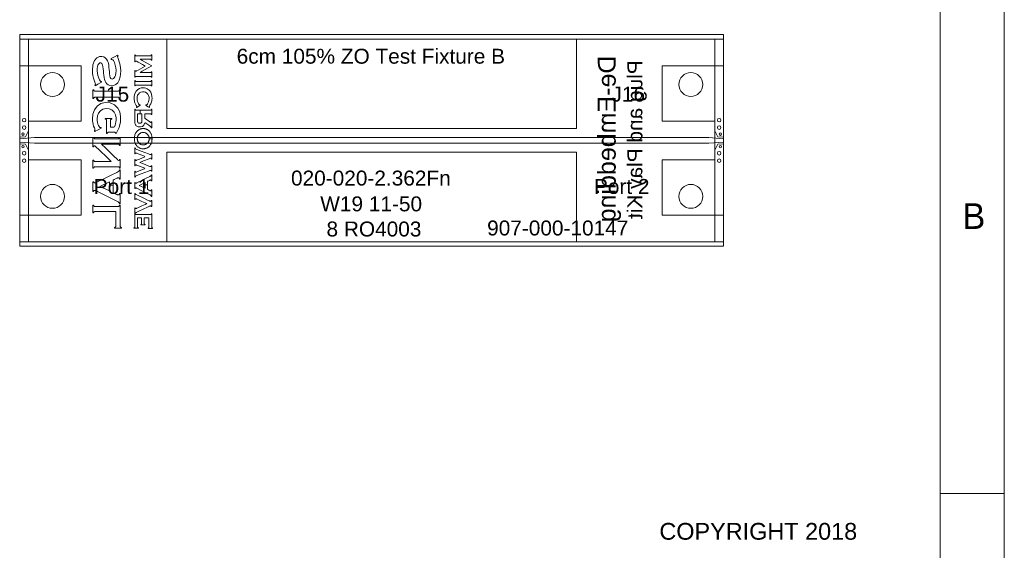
# Model space of a CAD drawing. Header units: inches. Extents: x 0 to 11.5, y 0 to 7.4.
# Tile 9 of 21: x 8.2 to 11.5, y 1.7 to 3.4. Entities that reach past the tile are written whole.
import ezdxf
from ezdxf.enums import TextEntityAlignment as Align

# ---------------------------------------------------------------- set-up
doc = ezdxf.new("R2010")
doc.units = ezdxf.units.IN
for name, color, linetype in [('FAB', 7, 'Continuous'), ('L01', 80, 'Continuous'), ('L02', 172, 'Continuous'), ('L03', 172, 'Continuous'), ('L04', 172, 'Continuous'), ('NON-PLATED', 7, 'Continuous'), ('OUTLINE', 7, 'Continuous'), ('PLATED', 8, 'Continuous'), ('SSB-BLUE', 140, 'Continuous'), ('SSB-WHITE', 8, 'Continuous'), ('SST-BLUE', 174, 'Continuous')]:
    doc.layers.add(name, color=color, linetype=linetype)
doc.styles.add('ROMAND', font='txt')
doc.styles.get("Standard").update_dxf_attribs({"font": 'arial.ttf'})

msp = doc.modelspace()

# ---------------------------------------------------------------- linework, layer by layer
at = {"layer": 'FAB', "lineweight": 0}
for p, q in [((8.1712, 3.3941), (8.1712, 2.6851)), ((10.5332, 3.3941), (8.1712, 3.3941)), ((10.5332, 2.6851), (10.5332, 3.3941)), ((8.1712, 2.6851), (10.5332, 2.6851)), ((11.2593, 1.8562), (11.475, 1.8562))]:
    msp.add_line(p, q, dxfattribs=at)
for points in [[(11.475, 0), (11.475, 7.425)], [(11.2593, 7.2956), (11.2593, 0.1294)]]:
    msp.add_lwpolyline(points, dxfattribs=at)
at = {"layer": 'L01', "linetype": 'Continuous', "lineweight": 0}
for points in [[(8.1712, 3.0506), (8.1712, 3.0506), (8.1912, 3.0521), (8.2012, 3.0721), (8.2012, 3.1046), (8.3772, 3.1046), (8.3772, 3.2896), (8.1712, 3.2896)], [(10.5332, 3.0506), (10.5332, 3.0506), (10.5132, 3.0521), (10.5032, 3.0721), (10.5032, 3.1046), (10.3272, 3.1046), (10.3272, 3.2896), (10.5332, 3.2896)], [(8.1712, 3.0451), (8.1712, 3.0451), (8.1712, 3.0341), (8.1712, 3.0341), (8.2212, 3.0301), (10.4832, 3.0301), (10.5332, 3.0341), (10.5332, 3.0341), (10.5332, 3.0451), (10.5332, 3.0451), (10.4832, 3.0491), (8.2212, 3.0491)], [(8.1712, 3.0286), (8.1712, 3.0286), (8.1912, 3.0271), (8.2012, 3.0071), (8.2012, 2.9746), (8.3772, 2.9746), (8.3772, 2.7896), (8.1712, 2.7896)], [(10.5332, 3.0286), (10.5332, 3.0286), (10.5132, 3.0271), (10.5032, 3.0071), (10.5032, 2.9746), (10.3272, 2.9746), (10.3272, 2.7896), (10.5332, 2.7896)]]:
    msp.add_lwpolyline(points, close=True, dxfattribs=at)
at = {"layer": 'L02', "lineweight": 0}
msp.add_lwpolyline([(8.1712, 3.3791), (8.1712, 2.7001), (10.5332, 2.7001), (10.5332, 3.3791)], close=True, dxfattribs=at)
at = {"layer": 'L03', "lineweight": 0}
msp.add_lwpolyline([(8.2012, 3.3791), (10.5032, 3.3791), (10.5032, 2.7001), (8.2012, 2.7001)], close=True, dxfattribs=at)
at = {"layer": 'L04', "lineweight": 0}
msp.add_lwpolyline([(8.1712, 3.3791), (8.1712, 2.7001), (10.5332, 2.7001), (10.5332, 3.3791)], close=True, dxfattribs=at)
at = {"layer": 'NON-PLATED', "lineweight": 0}
for centre in [(8.2812, 3.2271), (10.4232, 3.2271), (8.2812, 2.8521), (10.4232, 2.8521)]:
    msp.add_circle(centre, 0.04, dxfattribs=at)
at = {"layer": 'OUTLINE', "lineweight": 0}
msp.add_lwpolyline([(8.1712, 3.3941), (8.1712, 2.6851), (10.5332, 2.6851), (10.5332, 3.3941)], close=True, dxfattribs=at)
at = {"layer": 'PLATED', "lineweight": 0}
for centre, radius in [((8.1862, 3.1076), 0.006), ((10.5182, 3.1076), 0.006), ((8.1862, 3.0826), 0.006), ((10.5182, 3.0826), 0.006), ((8.1822, 3.0606), 0.004), ((10.5222, 3.0606), 0.004), ((8.1822, 3.0186), 0.004), ((10.5222, 3.0186), 0.004), ((8.1862, 2.9966), 0.006), ((8.1862, 2.9716), 0.006), ((10.5182, 2.9966), 0.006), ((10.5182, 2.9716), 0.006)]:
    msp.add_circle(centre, radius, dxfattribs=at)
at = {"layer": 'SSB-BLUE', "lineweight": 0}
for points in [[(8.4339, 3.2278), (8.4457, 3.2347), (8.4459, 3.2357), (8.4452, 3.2371), (8.4448, 3.2373), (8.4444, 3.2373), (8.4434, 3.2374), (8.4412, 3.2389), (8.4384, 3.2432), (8.433, 3.257), (8.4309, 3.2728), (8.4312, 3.281), (8.4322, 3.2874), (8.4336, 3.2919), (8.4354, 3.2952), (8.4377, 3.2978), (8.4403, 3.2992), (8.4435, 3.2995), (8.4472, 3.2974), (8.4495, 3.2923), (8.4504, 3.2872), (8.4513, 3.2786), (8.4519, 3.2727), (8.4525, 3.2651), (8.4532, 3.2586), (8.4544, 3.2505), (8.456, 3.2441), (8.4579, 3.2384), (8.4606, 3.2334), (8.464, 3.2292), (8.4684, 3.2259), (8.4733, 3.2236), (8.4786, 3.2226), (8.486, 3.2232), (8.4936, 3.2266), (8.5001, 3.2327), (8.5049, 3.2414), (8.5081, 3.2524), (8.5097, 3.2621), (8.5102, 3.2724), (8.5084, 3.2915), (8.5031, 3.3103), (8.5003, 3.3171), (8.4996, 3.3192), (8.4997, 3.3203), (8.5003, 3.3217), (8.5011, 3.323), (8.5004, 3.3243), (8.4998, 3.3251), (8.4889, 3.3194), (8.4779, 3.3137), (8.478, 3.3128), (8.4786, 3.3114), (8.479, 3.3113), (8.4793, 3.3113), (8.4806, 3.3112), (8.4832, 3.3099), (8.4858, 3.3069), (8.489, 3.3006), (8.4917, 3.2921), (8.4937, 3.2828), (8.4945, 3.2739), (8.4941, 3.265), (8.4926, 3.2572), (8.4906, 3.2522), (8.4886, 3.2493), (8.4862, 3.247), (8.4837, 3.2455), (8.4809, 3.2451), (8.4774, 3.2466), (8.4751, 3.2504), (8.4737, 3.2554), (8.4726, 3.2636), (8.4721, 3.2697), (8.4714, 3.2773), (8.4708, 3.2838), (8.4699, 3.2919), (8.469, 3.2973), (8.4677, 3.3019), (8.466, 3.3064), (8.4627, 3.3122), (8.4582, 3.3167), (8.453, 3.3197), (8.4473, 3.3212), (8.439, 3.3207), (8.4302, 3.3168), (8.4226, 3.308), (8.417, 3.2928), (8.4154, 3.2742), (8.4158, 3.2653), (8.4169, 3.257), (8.419, 3.2483), (8.4224, 3.2378), (8.4245, 3.2315), (8.4252, 3.2291), (8.4252, 3.2277), (8.4246, 3.226), (8.4238, 3.2245), (8.4243, 3.2233), (8.4248, 3.2223)], [(8.6026, 3.2964), (8.5824, 3.3076), (8.5755, 3.3117), (8.5893, 3.3117), (8.6063, 3.3117), (8.6103, 3.3117), (8.6111, 3.3115), (8.6117, 3.3112), (8.6122, 3.3108), (8.6126, 3.3101), (8.613, 3.3091), (8.6133, 3.309), (8.614, 3.309), (8.6143, 3.3091), (8.6143, 3.315), (8.6143, 3.3237), (8.6142, 3.3262), (8.6137, 3.3262), (8.6131, 3.3262), (8.6128, 3.3256), (8.6124, 3.3247), (8.612, 3.3242), (8.6114, 3.3238), (8.6108, 3.3235), (8.6099, 3.3234), (8.5956, 3.3234), (8.5708, 3.3234), (8.5614, 3.3234), (8.5606, 3.3236), (8.5599, 3.3238), (8.5593, 3.3243), (8.5589, 3.3249), (8.5585, 3.3259), (8.5582, 3.3262), (8.5576, 3.3262), (8.5572, 3.3262), (8.5572, 3.3207), (8.5572, 3.309), (8.5572, 3.3035), (8.5576, 3.3035), (8.5582, 3.3035), (8.5586, 3.304), (8.5592, 3.305), (8.5603, 3.3055), (8.5612, 3.3056), (8.5618, 3.3054), (8.5626, 3.3051), (8.5684, 3.3019), (8.5836, 3.2937), (8.5923, 3.2889), (8.5838, 3.284), (8.5689, 3.2756), (8.563, 3.2723), (8.5618, 3.2718), (8.5609, 3.2715), (8.56, 3.2715), (8.559, 3.272), (8.5585, 3.2731), (8.5582, 3.2736), (8.5576, 3.2736), (8.5572, 3.2736), (8.5572, 3.2682), (8.5572, 3.2568), (8.5572, 3.2515), (8.5576, 3.2515), (8.5582, 3.2515), (8.5585, 3.2518), (8.5589, 3.2527), (8.5593, 3.2533), (8.5599, 3.2538), (8.5606, 3.254), (8.5614, 3.2541), (8.5708, 3.2541), (8.5956, 3.2541), (8.6099, 3.2541), (8.6108, 3.2541), (8.6114, 3.2538), (8.612, 3.2534), (8.6124, 3.2528), (8.6128, 3.252), (8.6131, 3.2515), (8.6137, 3.2515), (8.6142, 3.2515), (8.6143, 3.2541), (8.6143, 3.2633), (8.6143, 3.2697), (8.614, 3.2697), (8.6133, 3.2697), (8.613, 3.2696), (8.6126, 3.2687), (8.6123, 3.268), (8.6117, 3.2675), (8.6111, 3.2672), (8.6103, 3.2671), (8.6063, 3.267), (8.5893, 3.267), (8.5755, 3.267), (8.5824, 3.2714), (8.6026, 3.2832), (8.6143, 3.29)], [(8.6143, 3.29), (8.6143, 3.29)], [(8.6066, 3.2375), (8.5982, 3.2375), (8.5872, 3.2375), (8.5758, 3.2375), (8.5666, 3.2375), (8.5618, 3.2375), (8.5613, 3.2375), (8.5609, 3.2376), (8.5606, 3.2376), (8.5603, 3.2377), (8.56, 3.2379), (8.5597, 3.238), (8.5594, 3.2382), (8.5592, 3.2385), (8.559, 3.2388), (8.5589, 3.2391), (8.5587, 3.2395), (8.5585, 3.2399), (8.5584, 3.2403), (8.5583, 3.2403), (8.558, 3.2403), (8.5578, 3.2403), (8.5575, 3.2403), (8.5572, 3.2403), (8.5572, 3.2403), (8.5572, 3.2391), (8.5572, 3.236), (8.5572, 3.2319), (8.5572, 3.2277), (8.5572, 3.2243), (8.5572, 3.2225), (8.5572, 3.2224), (8.5574, 3.2224), (8.5577, 3.2224), (8.558, 3.2224), (8.5582, 3.2224), (8.5584, 3.2224), (8.5585, 3.2227), (8.5586, 3.2231), (8.5588, 3.2235), (8.559, 3.2239), (8.5592, 3.2242), (8.5594, 3.2244), (8.5596, 3.2246), (8.5599, 3.2248), (8.5602, 3.2249), (8.5605, 3.225), (8.5608, 3.225), (8.5612, 3.2251), (8.5615, 3.2251), (8.5649, 3.2251), (8.5732, 3.2251), (8.5843, 3.2251), (8.5956, 3.2251), (8.6049, 3.2251), (8.6097, 3.2251), (8.6102, 3.2251), (8.6106, 3.225), (8.6109, 3.225), (8.6112, 3.2249), (8.6115, 3.2248), (8.6118, 3.2246), (8.612, 3.2244), (8.6123, 3.2242), (8.6124, 3.2239), (8.6126, 3.2236), (8.6128, 3.2232), (8.6129, 3.2228), (8.613, 3.2224), (8.6131, 3.2224), (8.6134, 3.2224), (8.6137, 3.2224), (8.614, 3.2224), (8.6142, 3.2224), (8.6143, 3.2224), (8.6143, 3.2236), (8.6143, 3.2267), (8.6143, 3.2308), (8.6143, 3.235), (8.6143, 3.2384), (8.6143, 3.2402), (8.6142, 3.2403), (8.614, 3.2403), (8.6138, 3.2403), (8.6135, 3.2403), (8.6132, 3.2403), (8.613, 3.2403), (8.6129, 3.2401), (8.6128, 3.2396), (8.6126, 3.2392), (8.6124, 3.2388), (8.6122, 3.2385), (8.612, 3.2383), (8.6118, 3.2381), (8.6116, 3.2379), (8.6113, 3.2378), (8.611, 3.2377), (8.6107, 3.2376), (8.6103, 3.2375), (8.6099, 3.2375)], [(8.4961, 3.2051), (8.4827, 3.2051), (8.4651, 3.2051), (8.4469, 3.2051), (8.4321, 3.2051), (8.4244, 3.2051), (8.4235, 3.2051), (8.4229, 3.2051), (8.4224, 3.2052), (8.4219, 3.2054), (8.4215, 3.2056), (8.4211, 3.2058), (8.4207, 3.2061), (8.4204, 3.2065), (8.4201, 3.207), (8.4199, 3.2075), (8.4196, 3.2081), (8.4193, 3.2088), (8.4191, 3.2094), (8.4189, 3.2094), (8.4185, 3.2094), (8.418, 3.2094), (8.4175, 3.2094), (8.4171, 3.2094), (8.4169, 3.2094), (8.4169, 3.2074), (8.4169, 3.2022), (8.4169, 3.1955), (8.4169, 3.1885), (8.4169, 3.1828), (8.4169, 3.1799), (8.417, 3.1797), (8.4174, 3.1797), (8.4178, 3.1797), (8.4184, 3.1797), (8.4188, 3.1797), (8.4191, 3.1797), (8.4193, 3.1801), (8.4195, 3.1809), (8.4197, 3.1815), (8.42, 3.1821), (8.4203, 3.1826), (8.4206, 3.1829), (8.421, 3.1833), (8.4214, 3.1835), (8.4218, 3.1838), (8.4222, 3.1839), (8.4228, 3.184), (8.4233, 3.1841), (8.424, 3.1841), (8.4293, 3.1841), (8.4427, 3.1841), (8.4604, 3.1841), (8.4786, 3.1841), (8.4934, 3.1841), (8.5011, 3.1841), (8.5019, 3.1841), (8.5025, 3.184), (8.5031, 3.1839), (8.5036, 3.1838), (8.5041, 3.1835), (8.5046, 3.1833), (8.505, 3.1829), (8.5053, 3.1826), (8.5055, 3.1821), (8.5058, 3.1816), (8.506, 3.181), (8.5062, 3.1803), (8.5064, 3.1797), (8.5066, 3.1797), (8.507, 3.1797), (8.5076, 3.1797), (8.5081, 3.1797), (8.5085, 3.1797), (8.5087, 3.1797), (8.5087, 3.1818), (8.5087, 3.1869), (8.5087, 3.1937), (8.5087, 3.2006), (8.5087, 3.2063), (8.5087, 3.2093), (8.5086, 3.2094), (8.5082, 3.2094), (8.5077, 3.2094), (8.5072, 3.2094), (8.5067, 3.2094), (8.5064, 3.2094), (8.5063, 3.209), (8.5061, 3.2083), (8.5058, 3.2077), (8.5056, 3.2071), (8.5053, 3.2066), (8.505, 3.2062), (8.5047, 3.2059), (8.5042, 3.2056), (8.5037, 3.2054), (8.5032, 3.2053), (8.5027, 3.2051), (8.5021, 3.2051), (8.5015, 3.2051)], [(8.4248, 3.2223), (8.4248, 3.2223)], [(8.5015, 3.2051), (8.5015, 3.2051)], [(8.597, 3.156), (8.6025, 3.1524), (8.6063, 3.15), (8.6066, 3.15), (8.6069, 3.1505), (8.6072, 3.1508), (8.6069, 3.1513), (8.6064, 3.152), (8.6062, 3.1525), (8.6062, 3.153), (8.6065, 3.1539), (8.6072, 3.1554), (8.6084, 3.1576), (8.6107, 3.162), (8.6125, 3.1658), (8.6137, 3.1692), (8.6146, 3.1724), (8.6151, 3.1761), (8.6154, 3.1801), (8.6151, 3.1869), (8.6137, 3.1943), (8.611, 3.2009), (8.6078, 3.2055), (8.6052, 3.2083), (8.6021, 3.2107), (8.5986, 3.2128), (8.5945, 3.2144), (8.59, 3.2155), (8.5853, 3.2158), (8.579, 3.2153), (8.5732, 3.2135), (8.568, 3.2106), (8.5619, 3.2048), (8.5574, 3.1968), (8.5552, 3.187), (8.5549, 3.1794), (8.5553, 3.1754), (8.5559, 3.1719), (8.5567, 3.1688), (8.558, 3.1653), (8.5599, 3.1614), (8.5622, 3.157), (8.5633, 3.1551), (8.564, 3.1538), (8.5642, 3.1529), (8.5642, 3.1524), (8.5639, 3.1519), (8.5634, 3.1512), (8.5632, 3.1508), (8.5635, 3.1504), (8.5638, 3.1499), (8.5643, 3.1502), (8.5686, 3.153), (8.574, 3.1565), (8.576, 3.1579), (8.5758, 3.1582), (8.5754, 3.1587), (8.5752, 3.159), (8.5748, 3.159), (8.5745, 3.159), (8.5742, 3.159), (8.5735, 3.159), (8.5728, 3.1593), (8.5721, 3.1597), (8.5714, 3.1604), (8.5707, 3.1614), (8.5699, 3.1627), (8.5686, 3.1651), (8.5665, 3.1699), (8.5653, 3.1749), (8.565, 3.1801), (8.5655, 3.1859), (8.5669, 3.1909), (8.5693, 3.1951), (8.573, 3.1989), (8.5776, 3.2015), (8.5828, 3.2027), (8.5885, 3.2026), (8.5936, 3.2012), (8.598, 3.1984), (8.6015, 3.1945), (8.6038, 3.1901), (8.6051, 3.185), (8.6055, 3.1792), (8.6049, 3.1741), (8.6036, 3.1692), (8.6015, 3.1644), (8.6004, 3.1625), (8.5995, 3.1612), (8.5988, 3.1603), (8.5981, 3.1596), (8.5974, 3.1592), (8.5966, 3.159), (8.5961, 3.159), (8.5958, 3.159), (8.5954, 3.159), (8.5951, 3.159), (8.5948, 3.1587), (8.5945, 3.1581), (8.5943, 3.1579)], [(8.6099, 3.2375), (8.6099, 3.2375)], [(8.4755, 3.0913), (8.4755, 3.1035), (8.4756, 3.1069), (8.4758, 3.1083), (8.4765, 3.1093), (8.4774, 3.1101), (8.4787, 3.1107), (8.4799, 3.1112), (8.4799, 3.1122), (8.4799, 3.1132), (8.4755, 3.1132), (8.4637, 3.1132), (8.4585, 3.1132), (8.4585, 3.1123), (8.4585, 3.1112), (8.4596, 3.1108), (8.461, 3.1101), (8.4619, 3.1094), (8.4625, 3.1084), (8.4628, 3.107), (8.4629, 3.1022), (8.4629, 3.0794), (8.4629, 3.063), (8.4635, 3.0629), (8.4646, 3.0629), (8.4652, 3.0635), (8.4658, 3.065), (8.4665, 3.066), (8.4674, 3.0667), (8.4687, 3.067), (8.4703, 3.0671), (8.4786, 3.0671), (8.4877, 3.0671), (8.4896, 3.0671), (8.4909, 3.0667), (8.4919, 3.0661), (8.4926, 3.0652), (8.4933, 3.0637), (8.4938, 3.0629), (8.4946, 3.0629), (8.4952, 3.0629), (8.5045, 3.0825), (8.5094, 3.1021), (8.5099, 3.1203), (8.5069, 3.1353), (8.5008, 3.1479), (8.4897, 3.1593), (8.4752, 3.1658), (8.458, 3.167), (8.443, 3.1633), (8.4307, 3.1548), (8.4218, 3.1424), (8.4167, 3.1272), (8.4154, 3.1111), (8.4156, 3.1051), (8.4163, 3.0994), (8.4175, 3.0939), (8.4193, 3.0879), (8.4217, 3.0813), (8.4229, 3.0782), (8.4235, 3.0758), (8.4235, 3.0743), (8.423, 3.0731), (8.4221, 3.0717), (8.4222, 3.071), (8.4228, 3.07), (8.4239, 3.0702), (8.4345, 3.0755), (8.4443, 3.0803), (8.4446, 3.081), (8.4441, 3.0821), (8.4435, 3.0825), (8.442, 3.0827), (8.441, 3.083), (8.4402, 3.0834), (8.4392, 3.0843), (8.4381, 3.0857), (8.4359, 3.0895), (8.4339, 3.0945), (8.4323, 3.1005), (8.4313, 3.1064), (8.4309, 3.1121), (8.432, 3.1223), (8.4355, 3.1314), (8.4418, 3.1392), (8.4505, 3.1446), (8.461, 3.1468), (8.4717, 3.1458), (8.4808, 3.1416), (8.488, 3.1345), (8.4924, 3.1257), (8.4944, 3.115), (8.4944, 3.1073), (8.4938, 3.1015), (8.4926, 3.0957), (8.491, 3.0903), (8.489, 3.0856), (8.4865, 3.0837), (8.4798, 3.0837), (8.4755, 3.0837)], [(8.5752, 3.1287), (8.5752, 3.1412), (8.5733, 3.1412), (8.5618, 3.1412), (8.5611, 3.1413), (8.5604, 3.1414), (8.5599, 3.1416), (8.5594, 3.1419), (8.5591, 3.1424), (8.5588, 3.143), (8.5585, 3.1437), (8.5583, 3.144), (8.5578, 3.144), (8.5573, 3.144), (8.5572, 3.1438), (8.5572, 3.1353), (8.5572, 3.1208), (8.5572, 3.1096), (8.5572, 3.1061), (8.5573, 3.1028), (8.5575, 3.1), (8.5578, 3.0977), (8.5584, 3.0957), (8.5591, 3.0938), (8.56, 3.092), (8.5612, 3.0903), (8.5625, 3.0887), (8.5642, 3.0874), (8.5662, 3.0863), (8.5683, 3.0855), (8.5704, 3.085), (8.5725, 3.0847), (8.5763, 3.0847), (8.5827, 3.0866), (8.5874, 3.0909), (8.5901, 3.0977), (8.5922, 3.099), (8.598, 3.0949), (8.604, 3.0906), (8.6067, 3.0888), (8.6087, 3.0873), (8.6103, 3.0861), (8.6113, 3.0851), (8.612, 3.0843), (8.6125, 3.0835), (8.6128, 3.0825), (8.613, 3.0814), (8.6132, 3.0814), (8.6138, 3.0814), (8.6142, 3.0814), (8.6143, 3.0822), (8.6143, 3.0887), (8.6143, 3.097), (8.6143, 3.1019), (8.6141, 3.102), (8.6136, 3.102), (8.6131, 3.102), (8.6129, 3.1017), (8.6126, 3.1008), (8.6122, 3.1002), (8.6116, 3.0999), (8.6111, 3.1), (8.6103, 3.1004), (8.6091, 3.1011), (8.6078, 3.102), (8.6038, 3.1047), (8.597, 3.1094), (8.5918, 3.1131), (8.5911, 3.1146), (8.5911, 3.1198), (8.5911, 3.1258), (8.5911, 3.1287), (8.5947, 3.1287), (8.6022, 3.1287), (8.6087, 3.1287), (8.6102, 3.1287), (8.6109, 3.1286), (8.6114, 3.1284), (8.6119, 3.1282), (8.6123, 3.1278), (8.6126, 3.1272), (8.6128, 3.1266), (8.613, 3.1261), (8.6134, 3.1261), (8.6139, 3.1261), (8.6143, 3.1261), (8.6143, 3.1279), (8.6143, 3.1345), (8.6143, 3.1414), (8.6143, 3.144), (8.614, 3.144), (8.6135, 3.144), (8.613, 3.144), (8.6129, 3.1435), (8.6126, 3.1428), (8.6122, 3.1423), (8.6119, 3.1418), (8.6114, 3.1416), (8.6109, 3.1414), (8.6103, 3.1413), (8.608, 3.1412), (8.5929, 3.1412), (8.5752, 3.1412), (8.5752, 3.1287), (8.5771, 3.1287), (8.5788, 3.1287), (8.5802, 3.1287), (8.5812, 3.1287), (8.5815, 3.1287), (8.5815, 3.1271), (8.5815, 3.1253), (8.5815, 3.1231), (8.5815, 3.1206), (8.5815, 3.118), (8.5815, 3.1155), (8.5815, 3.1132), (8.5815, 3.1114), (8.5815, 3.1101), (8.5815, 3.1096), (8.5815, 3.1089), (8.5815, 3.1082), (8.5815, 3.1075), (8.5815, 3.1068), (8.5815, 3.1062), (8.5815, 3.1057), (8.5815, 3.1051), (8.5814, 3.1046), (8.5814, 3.1042), (8.5814, 3.1038), (8.5814, 3.1035), (8.5813, 3.1032), (8.5812, 3.1029), (8.5812, 3.1026), (8.5811, 3.1023), (8.581, 3.102), (8.5809, 3.1017), (8.5808, 3.1014), (8.5807, 3.1011), (8.5806, 3.1008), (8.5805, 3.1005), (8.5804, 3.1002), (8.5801, 3.0998), (8.5797, 3.0993), (8.5793, 3.0988), (8.5789, 3.0984), (8.5784, 3.0981), (8.5778, 3.0978), (8.5772, 3.0975), (8.5766, 3.0973), (8.5759, 3.0972), (8.5752, 3.0971), (8.5744, 3.097), (8.5736, 3.097), (8.5729, 3.0971), (8.5722, 3.0972), (8.5715, 3.0974), (8.5709, 3.0976), (8.5703, 3.0978), (8.5698, 3.0981), (8.5693, 3.0985), (8.5689, 3.0989), (8.5685, 3.0993), (8.5681, 3.0998), (8.5678, 3.1003), (8.5677, 3.1006), (8.5676, 3.1009), (8.5674, 3.1011), (8.5673, 3.1014), (8.5672, 3.1017), (8.5671, 3.102), (8.567, 3.1023), (8.5669, 3.1026), (8.5669, 3.1029), (8.5668, 3.1032), (8.5668, 3.1035), (8.5667, 3.1039), (8.5667, 3.1043), (8.5667, 3.1047), (8.5667, 3.1052), (8.5666, 3.1057), (8.5666, 3.1063), (8.5666, 3.1069), (8.5666, 3.1075), (8.5666, 3.1082), (8.5666, 3.109), (8.5666, 3.1096), (8.5666, 3.1102), (8.5666, 3.1115), (8.5666, 3.1135), (8.5666, 3.1158), (8.5666, 3.1183), (8.5666, 3.1208), (8.5666, 3.1233), (8.5666, 3.1255), (8.5666, 3.1272), (8.5666, 3.1284), (8.5666, 3.1287), (8.567, 3.1287), (8.568, 3.1287), (8.5694, 3.1287), (8.5712, 3.1287), (8.5731, 3.1287)], [(8.5943, 3.1579), (8.5943, 3.1579)], [(8.5815, 3.1287), (8.5815, 3.1287)], [(8.5911, 3.1287), (8.5911, 3.1287)], [(8.4755, 3.0837), (8.4755, 3.0837)], [(8.5658, 3.0455), (8.5658, 3.0455), (8.5659, 3.044), (8.566, 3.0425), (8.5662, 3.0411), (8.5665, 3.0397), (8.5669, 3.0384), (8.5673, 3.0371), (8.5678, 3.0359), (8.5684, 3.0347), (8.5691, 3.0335), (8.5698, 3.0325), (8.5706, 3.0314), (8.5716, 3.0303), (8.5727, 3.0292), (8.5739, 3.0283), (8.5751, 3.0275), (8.5764, 3.0267), (8.5778, 3.0261), (8.5792, 3.0256), (8.5807, 3.0252), (8.5822, 3.025), (8.5839, 3.0248), (8.5856, 3.0247), (8.5865, 3.0247), (8.5872, 3.0247), (8.588, 3.0248), (8.5887, 3.0249), (8.5894, 3.025), (8.5901, 3.0251), (8.5908, 3.0253), (8.5915, 3.0254), (8.5922, 3.0257), (8.5929, 3.0259), (8.5936, 3.0262), (8.5943, 3.0265), (8.595, 3.0268), (8.5957, 3.0272), (8.5964, 3.0275), (8.597, 3.028), (8.5976, 3.0284), (8.5983, 3.0289), (8.5989, 3.0294), (8.5994, 3.0299), (8.6, 3.0305), (8.6005, 3.0311), (8.6012, 3.0319), (8.602, 3.0329), (8.6027, 3.034), (8.6033, 3.0352), (8.6039, 3.0364), (8.6044, 3.0376), (8.6048, 3.0389), (8.6051, 3.0402), (8.6053, 3.0416), (8.6055, 3.043), (8.6056, 3.0445), (8.6056, 3.0449), (8.6153, 3.0449), (8.6153, 3.0438), (8.6151, 3.0403), (8.6146, 3.037), (8.614, 3.0339), (8.6131, 3.0309), (8.612, 3.0282), (8.6106, 3.0256), (8.6091, 3.0232), (8.6073, 3.021), (8.6053, 3.019), (8.6031, 3.0172), (8.6011, 3.0158), (8.5998, 3.015), (8.5984, 3.0144), (8.5971, 3.0138), (8.5957, 3.0132), (8.5944, 3.0127), (8.593, 3.0124), (8.5916, 3.012), (8.5901, 3.0118), (8.5887, 3.0116), (8.5872, 3.0115), (8.5855, 3.0115), (8.5832, 3.0116), (8.5809, 3.0119), (8.5787, 3.0123), (8.5766, 3.0129), (8.5746, 3.0136), (8.5727, 3.0145), (8.5708, 3.0155), (8.569, 3.0167), (8.5673, 3.0181), (8.5657, 3.0196), (8.5641, 3.0213), (8.5627, 3.0229), (8.5615, 3.0247), (8.5603, 3.0266), (8.5593, 3.0286), (8.5585, 3.0307), (8.5577, 3.0329), (8.5571, 3.0352), (8.5567, 3.0376), (8.5563, 3.0401), (8.5561, 3.0428), (8.5561, 3.0455), (8.5561, 3.0455), (8.5562, 3.0491), (8.5566, 3.0525), (8.5572, 3.0557), (8.558, 3.0587), (8.559, 3.0616), (8.5603, 3.0642), (8.5618, 3.0666), (8.5634, 3.0689), (8.5653, 3.0709), (8.5674, 3.0728), (8.5697, 3.0745), (8.5711, 3.0754), (8.5725, 3.0761), (8.5738, 3.0768), (8.5752, 3.0774), (8.5766, 3.0779), (8.578, 3.0783), (8.5794, 3.0787), (8.5809, 3.079), (8.5823, 3.0792), (8.5838, 3.0793), (8.5854, 3.0793), (8.5865, 3.0793), (8.5876, 3.0793), (8.5886, 3.0792), (8.5897, 3.0791), (8.5907, 3.0789), (8.5917, 3.0787), (8.5927, 3.0785), (8.5937, 3.0782), (8.5947, 3.0779), (8.5957, 3.0776), (8.5966, 3.0772), (8.5976, 3.0767), (8.5987, 3.0762), (8.5997, 3.0757), (8.6007, 3.0751), (8.6017, 3.0745), (8.6026, 3.0739), (8.6036, 3.0732), (8.6044, 3.0725), (8.6053, 3.0717), (8.6061, 3.0709), (8.6069, 3.0701), (8.6081, 3.0688), (8.6094, 3.067), (8.6105, 3.0652), (8.6116, 3.0633), (8.6125, 3.0612), (8.6133, 3.0591), (8.6139, 3.0569), (8.6145, 3.0545), (8.6149, 3.0521), (8.6151, 3.0495), (8.6153, 3.0469), (8.6153, 3.0449), (8.6056, 3.0449), (8.6056, 3.046), (8.6055, 3.0475), (8.6054, 3.049), (8.6051, 3.0504), (8.6048, 3.0517), (8.6044, 3.053), (8.604, 3.0543), (8.6034, 3.0555), (8.6028, 3.0566), (8.6021, 3.0577), (8.6013, 3.0588), (8.6004, 3.0598), (8.5993, 3.061), (8.5982, 3.062), (8.597, 3.0629), (8.5958, 3.0637), (8.5945, 3.0643), (8.5931, 3.0649), (8.5917, 3.0654), (8.5902, 3.0657), (8.5886, 3.066), (8.587, 3.0661), (8.5854, 3.0661), (8.5837, 3.0661), (8.5822, 3.0659), (8.5806, 3.0656), (8.5792, 3.0652), (8.5778, 3.0647), (8.5764, 3.064), (8.5752, 3.0633), (8.5739, 3.0625), (8.5728, 3.0615), (8.5717, 3.0605), (8.5706, 3.0593), (8.5698, 3.0583), (8.5691, 3.0573), (8.5684, 3.0561), (8.5678, 3.055), (8.5673, 3.0538), (8.5668, 3.0525), (8.5665, 3.0512), (8.5662, 3.0498), (8.566, 3.0484), (8.5659, 3.047)], [(8.4607, 3.0271), (8.488, 3.0271), (8.5015, 3.0271), (8.5028, 3.0269), (8.5039, 3.0266), (8.5049, 3.0261), (8.5055, 3.0252), (8.506, 3.024), (8.5064, 3.0228), (8.5072, 3.0228), (8.5083, 3.0228), (8.5087, 3.0233), (8.5087, 3.0331), (8.5087, 3.0458), (8.5086, 3.0497), (8.5077, 3.0497), (8.5066, 3.0497), (8.5062, 3.0492), (8.5057, 3.0477), (8.5052, 3.0467), (8.5044, 3.046), (8.5033, 3.0456), (8.5022, 3.0454), (8.4961, 3.0453), (8.4627, 3.0453), (8.4293, 3.0453), (8.4233, 3.0454), (8.4221, 3.0456), (8.4212, 3.046), (8.4205, 3.0467), (8.4199, 3.0477), (8.4193, 3.0492), (8.4189, 3.0497), (8.4178, 3.0497), (8.417, 3.0497), (8.4169, 3.0452), (8.4169, 3.0304), (8.4169, 3.0191), (8.4173, 3.0185), (8.4184, 3.0185), (8.4191, 3.0185), (8.4197, 3.02), (8.4207, 3.0211), (8.422, 3.0215), (8.4232, 3.0213), (8.4244, 3.0207), (8.4257, 3.0196), (8.4385, 3.0073), (8.4642, 2.9826), (8.4783, 2.9691), (8.4637, 2.9691), (8.4371, 2.9691), (8.4239, 2.9691), (8.4226, 2.9692), (8.4216, 2.9695), (8.4208, 2.9701), (8.4202, 2.971), (8.4196, 2.9722), (8.4191, 2.9734), (8.4184, 2.9734), (8.4173, 2.9734), (8.4169, 2.9729), (8.4169, 2.9632), (8.4169, 2.9504), (8.417, 2.9465), (8.4178, 2.9465), (8.4189, 2.9465), (8.4193, 2.947), (8.4199, 2.9484), (8.4205, 2.9493), (8.4212, 2.95), (8.4221, 2.9505), (8.4233, 2.9507), (8.4293, 2.9508), (8.4627, 2.9508), (8.4961, 2.9508), (8.5022, 2.9507), (8.5033, 2.9505), (8.5044, 2.95), (8.5052, 2.9493), (8.5057, 2.9484), (8.5062, 2.947), (8.5066, 2.9465), (8.5077, 2.9465), (8.5086, 2.9465), (8.5087, 2.9507), (8.5087, 2.9644), (8.5087, 2.9748), (8.5083, 2.9753), (8.5072, 2.9753), (8.5064, 2.9753), (8.5059, 2.974), (8.505, 2.9729), (8.5037, 2.9725), (8.5025, 2.9728), (8.5009, 2.9738), (8.4989, 2.9757), (8.4859, 2.9882), (8.4599, 3.0133), (8.4457, 3.0271)], [(8.4457, 3.0271), (8.4457, 3.0271)], [(8.5871, 2.9708), (8.6053, 2.9779), (8.6084, 2.9792), (8.6097, 2.9796), (8.6108, 2.9796), (8.6121, 2.9787), (8.613, 2.9767), (8.6135, 2.9767), (8.6142, 2.9767), (8.6143, 2.9806), (8.6143, 2.9916), (8.6142, 2.9948), (8.6135, 2.9948), (8.613, 2.9947), (8.6121, 2.9929), (8.6106, 2.9921), (8.6095, 2.9922), (8.6078, 2.9928), (8.6031, 2.9946), (8.5791, 3.0038), (8.5641, 3.0095), (8.5618, 3.0105), (8.5603, 3.0114), (8.5593, 3.0123), (8.5587, 3.0136), (8.5583, 3.0144), (8.5576, 3.0144), (8.5572, 3.0143), (8.5572, 3.0055), (8.5572, 2.9954), (8.5575, 2.9948), (8.5582, 2.9948), (8.5587, 2.9957), (8.5597, 2.9971), (8.5611, 2.9975), (8.5621, 2.9973), (8.5634, 2.9969), (8.5719, 2.9938), (8.5899, 2.9871), (8.5908, 2.9843), (8.573, 2.9772), (8.5633, 2.9734), (8.562, 2.9728), (8.5611, 2.9727), (8.5598, 2.973), (8.5588, 2.9743), (8.5583, 2.9754), (8.5575, 2.9754), (8.5572, 2.9751), (8.5572, 2.9652), (8.5572, 2.9552), (8.5575, 2.9549), (8.5583, 2.9549), (8.5588, 2.956), (8.56, 2.9573), (8.5614, 2.9577), (8.5622, 2.9575), (8.5635, 2.9571), (8.5731, 2.9534), (8.5908, 2.9466), (8.59, 2.9439), (8.5722, 2.9372), (8.5639, 2.9341), (8.5623, 2.9336), (8.5611, 2.9334), (8.5597, 2.9338), (8.5587, 2.9353), (8.5582, 2.9364), (8.5575, 2.9364), (8.5572, 2.9358), (8.5572, 2.9258), (8.5572, 2.917), (8.5576, 2.9169), (8.5583, 2.9169), (8.5588, 2.9178), (8.5594, 2.9191), (8.5602, 2.9199), (8.5617, 2.9207), (8.5641, 2.9217), (8.5791, 2.9275), (8.6031, 2.9368), (8.6078, 2.9386), (8.6096, 2.9392), (8.6109, 2.9392), (8.6122, 2.9384), (8.613, 2.9363), (8.6135, 2.9362), (8.6142, 2.9362), (8.6143, 2.9395), (8.6143, 2.9507), (8.6142, 2.9547), (8.6135, 2.9547), (8.613, 2.9547), (8.6123, 2.9528), (8.6108, 2.9519), (8.6096, 2.9519), (8.608, 2.9525), (8.6046, 2.9538), (8.5868, 2.9607), (8.574, 2.9656)], [(8.4852, 2.8896), (8.4852, 2.9016), (8.4852, 2.9069), (8.488, 2.9082), (8.4927, 2.9106), (8.4969, 2.9126), (8.4984, 2.9134), (8.4997, 2.9139), (8.5008, 2.9142), (8.5018, 2.9144), (8.5029, 2.9144), (8.5042, 2.9138), (8.5053, 2.9127), (8.5061, 2.9108), (8.5065, 2.9099), (8.5072, 2.9099), (8.5081, 2.9099), (8.5087, 2.9099), (8.5087, 2.9132), (8.5087, 2.9235), (8.5087, 2.9349), (8.5087, 2.9408), (8.5084, 2.9408), (8.5075, 2.9408), (8.5067, 2.9408), (8.5063, 2.9407), (8.506, 2.9394), (8.5056, 2.9383), (8.505, 2.9373), (8.5043, 2.9365), (8.5034, 2.9356), (8.5021, 2.9348), (8.5004, 2.9339), (8.4972, 2.9324), (8.4784, 2.9232), (8.4516, 2.9101), (8.4317, 2.9004), (8.428, 2.8986), (8.4264, 2.898), (8.4251, 2.8976), (8.4239, 2.8974), (8.4225, 2.8975), (8.4212, 2.8981), (8.4201, 2.8993), (8.4193, 2.901), (8.4189, 2.9013), (8.4181, 2.9013), (8.4173, 2.9013), (8.4169, 2.9013), (8.4169, 2.8958), (8.4169, 2.8837), (8.4169, 2.8722), (8.417, 2.8681), (8.4174, 2.8681), (8.4182, 2.8681), (8.419, 2.8681), (8.4193, 2.8688), (8.4201, 2.8704), (8.4211, 2.8716), (8.4224, 2.8722), (8.4236, 2.8722), (8.4247, 2.8721), (8.4258, 2.8717), (8.4271, 2.8712), (8.4324, 2.8685), (8.4544, 2.8574), (8.481, 2.844), (8.4973, 2.8358), (8.4997, 2.8345), (8.5016, 2.8335), (8.503, 2.8324), (8.504, 2.8315), (8.505, 2.8305), (8.5056, 2.8294), (8.5061, 2.8281), (8.5064, 2.8268), (8.5068, 2.8268), (8.5077, 2.8268), (8.5085, 2.8268), (8.5087, 2.8272), (8.5087, 2.8351), (8.5087, 2.8481), (8.5087, 2.8588), (8.5086, 2.8612), (8.508, 2.8612), (8.5071, 2.8612), (8.5064, 2.8612), (8.5061, 2.86), (8.5053, 2.8583), (8.5042, 2.8572), (8.5027, 2.8567), (8.5016, 2.8567), (8.5007, 2.857), (8.4995, 2.8574), (8.4982, 2.8579), (8.4964, 2.8588), (8.492, 2.861), (8.4873, 2.8633), (8.4852, 2.8644), (8.4852, 2.8644), (8.4852, 2.8715), (8.4852, 2.8896), (8.4726, 2.8896), (8.4726, 2.8704), (8.44, 2.8855), (8.4726, 2.9008), (8.4726, 2.8896)], [(8.5064, 2.9465), (8.5064, 2.9465), (8.5066, 2.9465), (8.5068, 2.9465), (8.5071, 2.9465), (8.5074, 2.9465), (8.5077, 2.9465), (8.508, 2.9465), (8.5083, 2.9465), (8.5085, 2.9465), (8.5086, 2.9465), (8.5087, 2.9465)], [(8.574, 2.9656), (8.574, 2.9656)], [(8.592, 2.8911), (8.5998, 2.8911), (8.5998, 2.8989), (8.5998, 2.9023), (8.6015, 2.9031), (8.6045, 2.9045), (8.6071, 2.9058), (8.6081, 2.9063), (8.6089, 2.9067), (8.6096, 2.9069), (8.6101, 2.907), (8.6108, 2.907), (8.6117, 2.9066), (8.6123, 2.9059), (8.6128, 2.9047), (8.6131, 2.9042), (8.6135, 2.9042), (8.614, 2.9042), (8.6143, 2.9042), (8.6143, 2.9062), (8.6143, 2.9128), (8.6143, 2.9199), (8.6143, 2.9237), (8.6141, 2.9237), (8.6136, 2.9237), (8.6132, 2.9237), (8.613, 2.9236), (8.6128, 2.9228), (8.6125, 2.9221), (8.6121, 2.9215), (8.6117, 2.921), (8.6111, 2.9205), (8.6103, 2.92), (8.6093, 2.9194), (8.6073, 2.9184), (8.5956, 2.9126), (8.5788, 2.9043), (8.5664, 2.8982), (8.5641, 2.897), (8.5631, 2.8967), (8.5622, 2.8964), (8.5615, 2.8963), (8.5606, 2.8964), (8.5598, 2.8968), (8.559, 2.8975), (8.5585, 2.8986), (8.5583, 2.8988), (8.5578, 2.8988), (8.5574, 2.8988), (8.5572, 2.8988), (8.5572, 2.8953), (8.5572, 2.8877), (8.5572, 2.8805), (8.5572, 2.8779), (8.5574, 2.8779), (8.5579, 2.8779), (8.5583, 2.8779), (8.5585, 2.8783), (8.559, 2.8793), (8.5597, 2.8801), (8.5605, 2.8805), (8.5613, 2.8805), (8.562, 2.8804), (8.5627, 2.8801), (8.5634, 2.8798), (8.5668, 2.8781), (8.5805, 2.8711), (8.5972, 2.8626), (8.6074, 2.8575), (8.6089, 2.8567), (8.61, 2.856), (8.6109, 2.8553), (8.6115, 2.8547), (8.6121, 2.8541), (8.6125, 2.8534), (8.6128, 2.8526), (8.613, 2.8517), (8.6132, 2.8517), (8.6137, 2.8517), (8.6142, 2.8517), (8.6143, 2.852), (8.6143, 2.857), (8.6143, 2.8652), (8.6143, 2.872), (8.6143, 2.8735), (8.6139, 2.8735), (8.6134, 2.8735), (8.613, 2.8735), (8.6128, 2.8727), (8.6123, 2.8716), (8.6116, 2.8709), (8.6107, 2.8706), (8.6101, 2.8706), (8.6095, 2.8707), (8.6088, 2.871), (8.608, 2.8713), (8.6068, 2.8719), (8.604, 2.8733), (8.6011, 2.8748), (8.5998, 2.8755), (8.5998, 2.8755), (8.5998, 2.88), (8.5998, 2.8911), (8.592, 2.8911), (8.592, 2.8792), (8.5715, 2.8888), (8.592, 2.8984)], [(8.5925, 2.8252), (8.581, 2.8198), (8.5694, 2.8144), (8.5642, 2.812), (8.5632, 2.8115), (8.5623, 2.8112), (8.5616, 2.8109), (8.561, 2.8109), (8.5601, 2.8111), (8.5594, 2.8116), (8.5588, 2.8125), (8.5584, 2.8138), (8.5582, 2.8138), (8.5578, 2.8138), (8.5574, 2.8138), (8.5572, 2.8138), (8.5572, 2.8106), (8.5572, 2.8037), (8.5572, 2.7967), (8.5572, 2.7936), (8.5574, 2.7936), (8.5578, 2.7936), (8.5582, 2.7936), (8.5584, 2.7936), (8.5586, 2.7945), (8.5588, 2.7952), (8.5591, 2.7958), (8.5595, 2.7964), (8.5602, 2.7967), (8.5611, 2.7973), (8.5625, 2.798), (8.5642, 2.7988), (8.5709, 2.802), (8.5856, 2.809), (8.6003, 2.816), (8.6069, 2.8191), (8.6082, 2.8197), (8.6092, 2.8201), (8.6099, 2.8204), (8.6105, 2.8205), (8.6114, 2.8203), (8.6122, 2.8198), (8.6127, 2.819), (8.613, 2.8178), (8.6132, 2.8178), (8.6136, 2.8178), (8.6141, 2.8178), (8.6143, 2.8178), (8.6143, 2.8209), (8.6143, 2.8279), (8.6143, 2.8349), (8.6143, 2.8381), (8.6141, 2.8381), (8.6136, 2.8381), (8.6132, 2.8381), (8.613, 2.8381), (8.6127, 2.8369), (8.6121, 2.8361), (8.6114, 2.8356), (8.6104, 2.8354), (8.6099, 2.8355), (8.6092, 2.8357), (8.6082, 2.8361), (8.6069, 2.8366), (8.6003, 2.8398), (8.5856, 2.8469), (8.5709, 2.854), (8.5642, 2.8572), (8.5625, 2.858), (8.5611, 2.8587), (8.5602, 2.8593), (8.5595, 2.8597), (8.5591, 2.8601), (8.5588, 2.8607), (8.5586, 2.8614), (8.5584, 2.8622), (8.5582, 2.8622), (8.5578, 2.8622), (8.5574, 2.8622), (8.5572, 2.8622), (8.5572, 2.859), (8.5572, 2.8518), (8.5572, 2.8446), (8.5572, 2.8414), (8.5574, 2.8414), (8.5578, 2.8414), (8.5582, 2.8414), (8.5584, 2.8414), (8.5588, 2.8426), (8.5594, 2.8434), (8.5601, 2.844), (8.561, 2.8441), (8.5616, 2.8441), (8.5623, 2.8439), (8.5632, 2.8436), (8.5642, 2.8432), (8.5694, 2.8408), (8.581, 2.8354), (8.5925, 2.8301), (8.5978, 2.8276)], [(8.4935, 2.7954), (8.4935, 2.7823), (8.4935, 2.7672), (8.4935, 2.7554), (8.4935, 2.7519), (8.4934, 2.7512), (8.4932, 2.7506), (8.493, 2.75), (8.4927, 2.7495), (8.4923, 2.7491), (8.4917, 2.7488), (8.4911, 2.7485), (8.4903, 2.7482), (8.4894, 2.7479), (8.4891, 2.7477), (8.4891, 2.7473), (8.4891, 2.7467), (8.4891, 2.7462), (8.4891, 2.7459), (8.4916, 2.7459), (8.4978, 2.7459), (8.5052, 2.7459), (8.5111, 2.7459), (8.5129, 2.7459), (8.5129, 2.7462), (8.5129, 2.7468), (8.5129, 2.7474), (8.5129, 2.7478), (8.5124, 2.7479), (8.5115, 2.7482), (8.5107, 2.7485), (8.5101, 2.7488), (8.5096, 2.7492), (8.5093, 2.7496), (8.509, 2.7501), (8.5088, 2.7507), (8.5087, 2.7513), (8.5087, 2.752), (8.5087, 2.7587), (8.5087, 2.7767), (8.5087, 2.7985), (8.5087, 2.8161), (8.5087, 2.8221), (8.5084, 2.8221), (8.5077, 2.8221), (8.507, 2.8221), (8.5065, 2.8221), (8.5063, 2.8218), (8.506, 2.821), (8.5057, 2.8203), (8.5053, 2.8197), (8.5049, 2.8192), (8.5044, 2.8189), (8.5038, 2.8187), (8.5031, 2.8185), (8.5024, 2.8184), (8.5016, 2.8183), (8.4948, 2.8183), (8.4753, 2.8183), (8.4513, 2.8183), (8.4314, 2.8183), (8.424, 2.8183), (8.4231, 2.8184), (8.4224, 2.8185), (8.4218, 2.8186), (8.4212, 2.8189), (8.4208, 2.8192), (8.4203, 2.8197), (8.42, 2.8203), (8.4196, 2.8209), (8.4193, 2.8217), (8.4191, 2.8221), (8.4186, 2.8221), (8.4179, 2.8221), (8.4173, 2.8221), (8.417, 2.8221), (8.4169, 2.8202), (8.4169, 2.8141), (8.4169, 2.8064), (8.4169, 2.7999), (8.4169, 2.7973), (8.4172, 2.7973), (8.4178, 2.7973), (8.4185, 2.7973), (8.419, 2.7973), (8.4192, 2.7975), (8.4195, 2.7983), (8.4199, 2.799), (8.4202, 2.7996), (8.4207, 2.8001), (8.4211, 2.8004), (8.4217, 2.8007), (8.4223, 2.8008), (8.423, 2.8009), (8.4239, 2.801), (8.4288, 2.801), (8.4455, 2.801), (8.467, 2.801), (8.4856, 2.801), (8.4935, 2.801)], [(8.5978, 2.8276), (8.5978, 2.8276)], [(8.4935, 2.801), (8.4935, 2.801)], [(8.594, 2.7806), (8.602, 2.7806), (8.605, 2.78), (8.605, 2.7675), (8.605, 2.752), (8.605, 2.7483), (8.6048, 2.7477), (8.6044, 2.7472), (8.604, 2.7467), (8.6033, 2.7464), (8.6024, 2.7461), (8.6023, 2.7458), (8.6023, 2.7452), (8.6023, 2.7449), (8.6075, 2.7449), (8.615, 2.7449), (8.6171, 2.7449), (8.6171, 2.7454), (8.6171, 2.746), (8.6165, 2.7462), (8.6156, 2.7465), (8.615, 2.7469), (8.6146, 2.7474), (8.6144, 2.748), (8.6143, 2.7487), (8.6143, 2.762), (8.6143, 2.7851), (8.6143, 2.7938), (8.6138, 2.7938), (8.6131, 2.7938), (8.6129, 2.7934), (8.6125, 2.7927), (8.612, 2.7921), (8.6115, 2.7918), (8.6108, 2.7916), (8.61, 2.7915), (8.5982, 2.7915), (8.5733, 2.7915), (8.5615, 2.7915), (8.5607, 2.7916), (8.56, 2.7918), (8.5594, 2.7921), (8.5589, 2.7927), (8.5586, 2.7934), (8.5583, 2.7938), (8.5577, 2.7938), (8.5572, 2.7938), (8.5572, 2.7853), (8.5572, 2.7626), (8.5572, 2.7496), (8.5571, 2.7488), (8.5569, 2.7482), (8.5565, 2.7478), (8.5558, 2.7474), (8.555, 2.747), (8.5544, 2.7468), (8.5544, 2.7463), (8.5544, 2.7459), (8.5566, 2.7459), (8.5641, 2.7459), (8.5693, 2.7459), (8.5693, 2.7461), (8.5693, 2.7466), (8.5692, 2.7469), (8.5683, 2.7472), (8.5675, 2.7476), (8.567, 2.748), (8.5667, 2.7485), (8.5666, 2.7492), (8.5666, 2.7528), (8.5666, 2.7679), (8.5666, 2.78), (8.5692, 2.7806), (8.5761, 2.7806), (8.5801, 2.7806), (8.5801, 2.7746), (8.5801, 2.7643), (8.5801, 2.7603), (8.58, 2.7596), (8.5798, 2.759), (8.5793, 2.7585), (8.5787, 2.7582), (8.5778, 2.7579), (8.5775, 2.7577), (8.5775, 2.7571), (8.5775, 2.7567), (8.581, 2.7566), (8.5885, 2.7566), (8.592, 2.7567), (8.592, 2.7571), (8.592, 2.7577), (8.5916, 2.7579), (8.5908, 2.7582), (8.5901, 2.7585), (8.5897, 2.759), (8.5895, 2.7596), (8.5893, 2.7603), (8.5893, 2.7643), (8.5893, 2.7746), (8.5893, 2.7806)], [(8.5893, 2.7806), (8.5893, 2.7806)]]:
    msp.add_lwpolyline(points, close=True, dxfattribs=at)
at = {"layer": 'SSB-WHITE', "lineweight": 0}
for points in [[(8.6647, 3.3791), (10.0397, 3.3791), (10.0397, 3.0791), (8.6647, 3.0791)], [(8.6647, 2.7001), (10.0397, 2.7001), (10.0397, 3.0001), (8.6647, 3.0001)]]:
    msp.add_lwpolyline(points, close=True, dxfattribs=at)

# ---------------------------------------------------------------- texts
at = {"layer": 'FAB', "lineweight": 0, "style": 'ROMAND'}
msp.add_text('B', height=0.0863, dxfattribs=at).set_placement((11.3343, 2.7428))
at = {"layer": 'FAB', "lineweight": 0}
msp.add_text('907-000-10147', height=0.05, dxfattribs=at).set_placement((9.9765, 2.7461), align=Align.MIDDLE_CENTER)
at = {"layer": 'FAB', "lineweight": 0, "insert": (10.3176, 1.7575), "char_height": 0.05625, "width": 1.085255, "attachment_point": 1}
msp.add_mtext('COPYRIGHT 2018', dxfattribs=at)
at = {"layer": 'SSB-BLUE', "lineweight": 0, "text_generation_flag": 2}
for s, height, p in [('De-Embedding', 0.06, (10.141, 3.0445)), ('Plug and Play Kit', 0.05, (10.2355, 3.0421))]:
    msp.add_text(s, height=height, rotation=90, dxfattribs=at).set_placement(p, align=Align.MIDDLE_CENTER)
at = {"layer": 'SST-BLUE', "lineweight": 0}
for s, p in [('6cm 105%%% ZO Test Fixture B', (9.3495, 3.3218)), ('J15', (8.4822, 3.1946)), ('J16', (10.2132, 3.1946)), ('Port 1', (8.5128, 2.8852)), ('020-020-2.362Fn', (9.3495, 2.9134)), ('Port 2', (10.1912, 2.8852)), ('W19 11-50', (9.3505, 2.8269)), ('8 RO4003', (9.3599, 2.7427)), ('907-000-10147', (9.9765, 2.7461))]:
    msp.add_text(s, height=0.05, dxfattribs=at).set_placement(p, align=Align.MIDDLE_CENTER)

doc.saveas('drawing.dxf')
